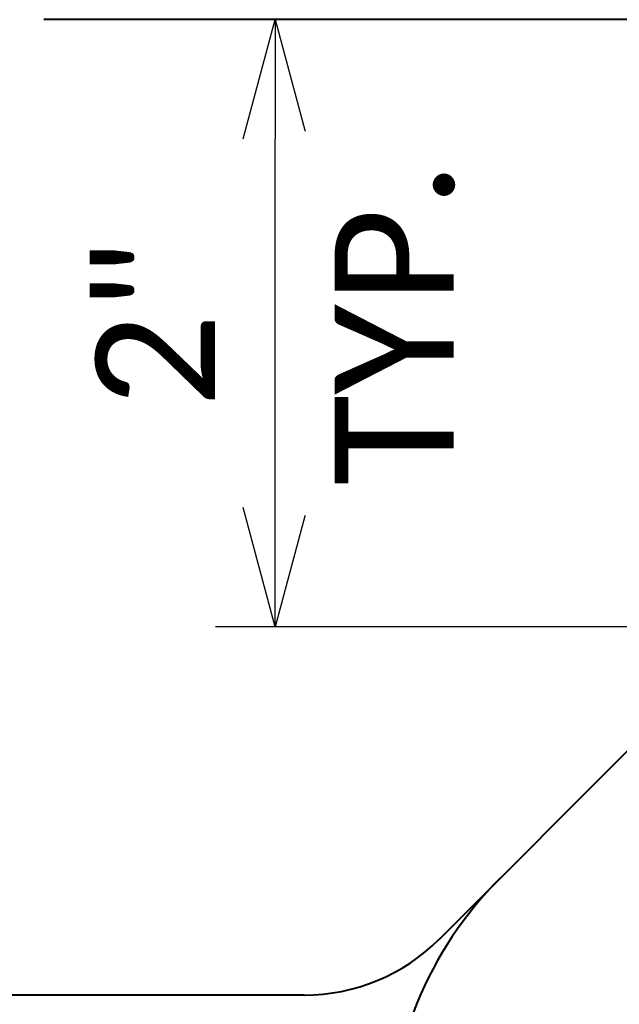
# Model space of a CAD drawing. Header units: metres. Extents: x -138 to 797, y -50 to 519.
# Tile 59 of 256: x -83 to -76, y 64 to 76. Entities that reach past the tile are written whole.
import ezdxf
from ezdxf.enums import TextEntityAlignment as Align

# ---------------------------------------------------------------- set-up
doc = ezdxf.new("R2010")
doc.units = ezdxf.units.M
doc.header["$MEASUREMENT"] = 0
for name, color, linetype, lineweight in [('B_ANNO_DIM', 7, 'Continuous', 18), ('B_ANNO_TEXT', 7, 'Continuous', 18), ('B_DETAIL_OBJ', 7, 'Continuous', 40)]:
    doc.layers.add(name, color=color, linetype=linetype, lineweight=lineweight)
doc.styles.add('Annotative', font='calibri.ttf', dxfattribs={"height": 0.0625})
doc.styles.get("Standard").update_dxf_attribs({"font": 'calibri.ttf'})
doc.dimstyles.new('Annotative', dxfattribs={"dimscale": 0, "dimtxt": 0.0625, "dimasz": 0.0625, "dimexe": 0.03125, "dimexo": 0.03125, "dimgap": 0.03125, "dimtad": 1, "dimdec": 3, "dimzin": 3, "dimdsep": 46, "dimlunit": 4, "dimtxsty": 'Standard', "dimblk": 'OPEN30', "dimcen": 0.03125, "dimaunit": 1, "dimadec": 0, "dimazin": 3, "dimtfac": 0.75, "dimtdec": 3, "dimtofl": 0, "dimtmove": 0, "dimatfit": 3, "dimldrblk": 'OPEN30', "dimfxl": 1, "dimtfill": 1, "dimfrac": 1, "dimtolj": 1, "dimtzin": 0, "dimarcsym": 0})

# ---------------------------------------------------------------- blocks, each defined once
blk = doc.blocks.new('_Open30')
at = {"color": 0, "linetype": 'ByBlock', "lineweight": -2}
for p, q in [((-1, 0.2679), (0, 0)), ((0, 0), (-1, -0.2679)), ((0, 0), (-1, 0))]:
    blk.add_line(p, q, dxfattribs=at)
blk = doc.blocks.new('*D968')
at = {"layer": 'B_ANNO_DIM', "color": 0, "lineweight": -2, "transparency": 16777216}
for p, q in [((32.863, -196.476), (32.863, -191.842)), ((41.215, -197.976), (32.113, -197.976))]:
    blk.add_line(p, q, dxfattribs=at)
at = {"layer": 'Defpoints', "color": 0, "transparency": 16777216}
for p in [(32.863, -190.342), (32.863, -190.342), (41.965, -197.976)]:
    blk.add_point(p, dxfattribs=at)
at = {"layer": 'B_ANNO_DIM', "color": 0, "lineweight": -2, "transparency": 16777216, "xscale": 1.5, "yscale": 1.5, "zscale": 1.5}
for p, rotation in [((32.863, -190.342), 90), ((32.863, -197.976), 270)]:
    blk.add_blockref('_Open30', p, dxfattribs=dict(at, rotation=rotation))
at = {"layer": 'B_ANNO_DIM', "color": 0, "transparency": 16777216, "insert": (31.356, -194.159), "char_height": 1.5, "attachment_point": 5, "rotation": 90, "bg_fill": 3, "box_fill_scale": 1.25, "bg_fill_color": 256, "bg_fill_true_color": 13158600, "bg_fill_transparency": 0}
blk.add_mtext('\\A1;2"', dxfattribs=at)
at = {"layer": 'B_ANNO_DIM', "color": 0, "transparency": 16777216, "insert": (34.369, -194.159), "char_height": 1.5, "attachment_point": 5, "rotation": 90, "bg_fill": 3, "box_fill_scale": 1.25, "bg_fill_color": 256, "bg_fill_true_color": 13158600, "bg_fill_transparency": 0}
blk.add_mtext('\\A1;TYP.', dxfattribs=at)
blk = doc.blocks.new('INS_JTSS_ATGRSDWK+SS_BASE')
at = {"layer": 'B_DETAIL_OBJ'}
for p, q in [((34.9247, -201.9061), (41.9647, -194.8661)), ((33.2287, -202.6061), (20.2967, -202.6061))]:
    blk.add_line(p, q, dxfattribs=at)
at = {"layer": 'B_DETAIL_OBJ', "flags": 128}
blk.add_lwpolyline([(47.6584, -192.9644), (47.8907, -192.7237), (47.8907, -191.2964), (46.9447, -190.3421), (29.9527, -190.3421)], dxfattribs=at)
at = {"layer": 'B_DETAIL_OBJ'}
for centre, radius, start, end in [((39.0847, -204.5344), 4.8, 135, 180), ((33.2285, -200.2061), 2.4, 270, 315)]:
    blk.add_arc(centre, radius, start, end, dxfattribs=at)
at = {"style": 'Annotative'}
blk.add_attdef('DIM12', text='', height=1.5, rotation=90, dxfattribs=at).set_placement((9.8635, -92.4421), align=Align.MIDDLE_CENTER)
at = {"layer": 'B_ANNO_DIM', "lineweight": 30}
for tag, p in [('BAR1', (10.7294, -248.1165)), ('BAR3', (129.0984, -257.5272))]:
    blk.add_attdef(tag, text='', height=1.5, dxfattribs=at).set_placement(p, align=Align.TOP_LEFT)
at = {"layer": 'B_ANNO_DIM', "style": 'Annotative'}
for tag, p in [('BAR2', (96.1024, -274.8563)), ('BAR4', (122.9444, -296.1127))]:
    blk.add_attdef(tag, text='', height=1.5, dxfattribs=at).set_placement(p, align=Align.TOP_LEFT)
at = {"layer": 'B_ANNO_TEXT', "style": 'Annotative'}
for tag, p in [('SS', (321.0554, -84.683)), ('BID#', (275.9705, -312.1489))]:
    blk.add_attdef(tag, p, '', height=1.5, dxfattribs=at)
at = {"layer": 'B_ANNO_DIM'}
dim = blk.add_linear_dim(base=(32.8635, -190.3421), p1=(41.9647, -197.9765), p2=(32.8635, -190.3421), angle=90, text='2"\\XTYP.', dimstyle='Annotative', dxfattribs=at)
dim.commit()
dim.dimension.update_dxf_attribs({"geometry": '*D968', "text_midpoint": (32.8635, -194.1593)})

msp = doc.modelspace()

# ---------------------------------------------------------------- block references
msp.add_blockref('INS_JTSS_ATGRSDWK+SS_BASE', (-112.829, 266.839))

doc.saveas('drawing.dxf')
